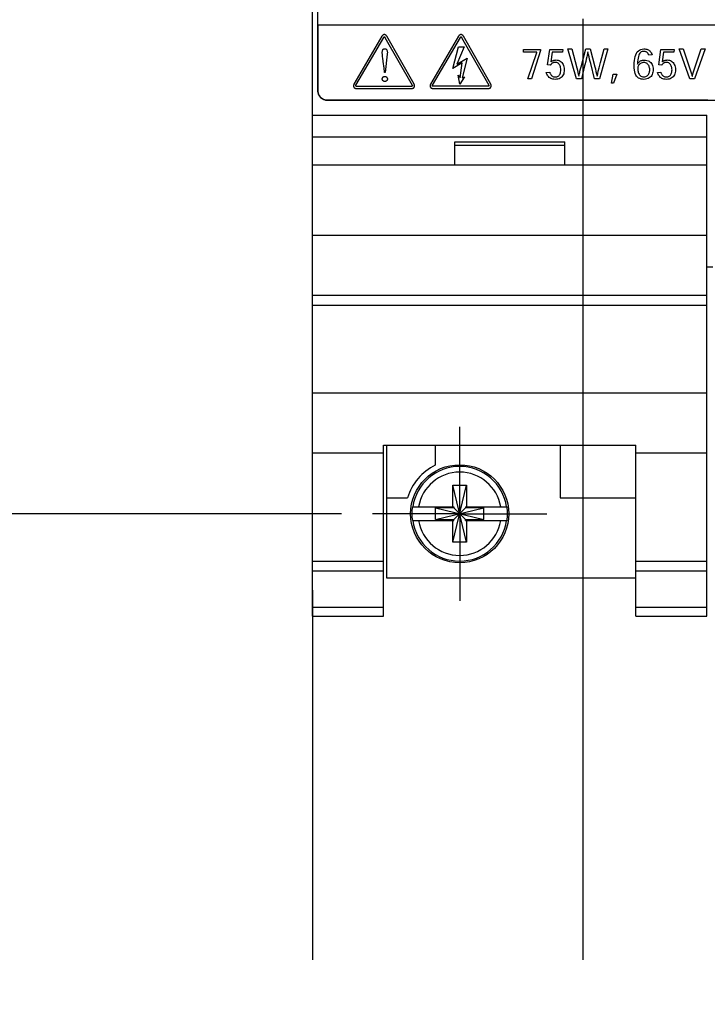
# Model space of a CAD drawing. Header units: inches. Extents: x 0.2 to 16.8, y 0.1 to 10.8.
# Tile 3 of 35: x 2.6 to 4, y 2.2 to 4.2. Entities that reach past the tile are written whole.
import ezdxf

# ---------------------------------------------------------------- set-up
doc = ezdxf.new("R2010")
doc.units = ezdxf.units.IN
doc.header["$LTSCALE"] = 0.935
doc.header["$MEASUREMENT"] = 0
doc.linetypes.add('CENTER', pattern=[0.6, 0.375, -0.075, 0.075, -0.075])
doc.layers.get('0').update_dxf_attribs({"linetype": 'CONTINUOUS'})
doc.layers.add('DEFAULT_1', color=7, linetype='CENTER')
doc.layers.add('DIMENSIONS', color=7, linetype='CONTINUOUS')
doc.styles.get("Standard").update_dxf_attribs({"font": 'txt', "width": 0.8})
doc.dimstyles.new('DIMSTYLE_2', dxfattribs={"dimtxt": 0.125, "dimasz": 0.18, "dimexe": 0.18, "dimexo": 0.0625, "dimgap": 0.09, "dimtad": 0, "dimtih": 1, "dimtoh": 1, "dimdec": 3, "dimzin": 4, "dimdsep": 46, "dimtxsty": 'STANDARD', "dimblk": '_FILLED', "dimblk1": '_FILLED', "dimblk2": '_FILLED', "dimcen": 0.09, "dimadec": 0, "dimazin": 0, "dimtp": 0.001, "dimtm": 0.001, "dimtfac": 1, "dimtdec": 3, "dimtofl": 0, "dimtmove": 0, "dimatfit": 3, "dimldrblk": '_FILLED', "dimfxl": 1, "dimtolj": 1, "dimtzin": 4, "dimarcsym": 0})

# ---------------------------------------------------------------- blocks, each defined once
blk = doc.blocks.new('*D10')
at = {"layer": 'DIMENSIONS', "color": 2, "linetype": 'CONTINUOUS'}
blk.add_line((3.2305, 3.1991), (2.4855, 3.1991), dxfattribs=at)
at = {"layer": 'DIMENSIONS', "color": 2, "linetype": 'CONTINUOUS', "width": 0.8}
for s, p in [('[', (1.723, 3.1366)), (']', (2.323, 3.1366)), ('2X ', (0.798, 3.1366)), ('4.815', (1.098, 3.1366)), ('122.3', (1.823, 3.1366))]:
    blk.add_text(s, height=0.125, dxfattribs=at).set_placement(p)
blk = doc.blocks.new('_FILLED')
at = {"color": 0, "linetype": 'BYBLOCK'}
blk.add_solid([(0, 0), (-1, 0.174), (-1, -0.174)], dxfattribs=at)
blk = doc.blocks.new('*D15')
at = {"layer": 'DIMENSIONS', "color": 2, "linetype": 'CONTINUOUS'}
blk.add_line((3.173, 3.0465), (3.173, 2.3066), dxfattribs=at)
at = {"layer": 'DIMENSIONS', "color": 2, "linetype": 'CONTINUOUS', "width": 0.8}
for s, p in [(']', (3.2355, 2.1441)), ('7.47', (3.2355, 1.7441)), ('[', (3.2355, 1.6441)), ('.294', (3.2355, 1.1191)), ('-', (3.2355, 1.0191))]:
    blk.add_text(s, height=0.125, rotation=90, dxfattribs=at).set_placement(p)
blk = doc.blocks.new('*D16')
at = {"layer": 'DIMENSIONS', "color": 2, "linetype": 'CONTINUOUS'}
blk.add_line((4.761, 3.0086), (4.761, 2.3066), dxfattribs=at)
at = {"layer": 'DIMENSIONS', "color": 2, "linetype": 'CONTINUOUS', "width": 0.8}
for s, p in [(']', (4.8235, 2.1441)), ('32.87', (4.8235, 1.6441)), ('[', (4.8235, 1.5441)), ('1.294', (4.8235, 0.9191))]:
    blk.add_text(s, height=0.125, rotation=90, dxfattribs=at).set_placement(p)
blk = doc.blocks.new('*D18')
at = {"layer": 'DIMENSIONS', "color": 2, "linetype": 'CONTINUOUS'}
blk.add_line((3.713, 4.1891), (3.713, 2.3066), dxfattribs=at)
at = {"layer": 'DIMENSIONS', "color": 2, "linetype": 'CONTINUOUS', "width": 0.8}
for s, p in [(']', (3.7755, 2.1441)), ('6.25', (3.7755, 1.7441)), ('[', (3.7755, 1.6441)), ('.246', (3.7755, 1.1191)), ('2X ', (3.7755, 0.8191))]:
    blk.add_text(s, height=0.125, rotation=90, dxfattribs=at).set_placement(p)
blk = doc.blocks.new('*D19')
at = {"layer": 'DIMENSIONS', "color": 2, "linetype": 'CONTINUOUS'}
blk.add_line((4.351, 4.1891), (4.351, 2.3066), dxfattribs=at)
at = {"layer": 'DIMENSIONS', "color": 2, "linetype": 'CONTINUOUS', "width": 0.8}
for s, p in [(']', (4.4135, 2.1441)), ('22.45', (4.4135, 1.6441)), ('[', (4.4135, 1.5441)), ('.884', (4.4135, 1.0191)), ('2X ', (4.4135, 0.7191))]:
    blk.add_text(s, height=0.125, rotation=90, dxfattribs=at).set_placement(p)

msp = doc.modelspace()

# ---------------------------------------------------------------- linework, layer by layer
at = {"color": 7, "linetype": 'CONTINUOUS'}
for p, q in [((3.173, 2.9941), (3.173, 8.1361)), ((3.183, 8.1061), (3.183, 4.0461)), ((3.1831, 4.0462), (3.1831, 8.1062)), ((4.2544, 4.1761), (3.1831, 4.1761)), ((3.1831, 4.1761), (3.1831, 4.0461)), ((3.3124, 4.1555), (3.312, 4.1551)), ((3.3128, 4.1559), (3.3124, 4.1555)), ((3.3132, 4.1563), (3.3128, 4.1559)), ((3.3136, 4.1566), (3.3132, 4.1563)), ((3.3141, 4.1568), (3.3136, 4.1566)), ((3.3145, 4.1571), (3.3141, 4.1568)), ((3.315, 4.1572), (3.3145, 4.1571)), ((3.3155, 4.1574), (3.315, 4.1572)), ((3.316, 4.1574), (3.3155, 4.1574)), ((3.3165, 4.1575), (3.316, 4.1574)), ((3.317, 4.1574), (3.3165, 4.1575)), ((3.3175, 4.1574), (3.317, 4.1574)), ((3.318, 4.1572), (3.3175, 4.1574)), ((3.3184, 4.157), (3.318, 4.1572)), ((3.3189, 4.1568), (3.3184, 4.157)), ((3.3193, 4.1565), (3.3189, 4.1568)), ((3.3197, 4.1562), (3.3193, 4.1565)), ((3.3202, 4.1559), (3.3197, 4.1562)), ((3.3205, 4.1555), (3.3202, 4.1559)), ((3.3209, 4.155), (3.3205, 4.1555)), ((3.4656, 4.1556), (3.4652, 4.1551)), ((3.466, 4.156), (3.4656, 4.1556)), ((3.4664, 4.1563), (3.466, 4.156)), ((3.4668, 4.1566), (3.4664, 4.1563)), ((3.4673, 4.1569), (3.4668, 4.1566)), ((3.4677, 4.1571), (3.4673, 4.1569)), ((3.4682, 4.1573), (3.4677, 4.1571)), ((3.4687, 4.1574), (3.4682, 4.1573)), ((3.4692, 4.1575), (3.4687, 4.1574)), ((3.4697, 4.1575), (3.4692, 4.1575)), ((3.4702, 4.1575), (3.4697, 4.1575)), ((3.4707, 4.1574), (3.4702, 4.1575)), ((3.4712, 4.1573), (3.4707, 4.1574)), ((3.4716, 4.1571), (3.4712, 4.1573)), ((3.4721, 4.1569), (3.4716, 4.1571)), ((3.4725, 4.1566), (3.4721, 4.1569)), ((3.4729, 4.1563), (3.4725, 4.1566)), ((3.4734, 4.1559), (3.4729, 4.1563)), ((3.4737, 4.1555), (3.4734, 4.1559)), ((3.4741, 4.1551), (3.4737, 4.1555)), ((3.3114, 4.1541), (3.2557, 4.0584)), ((3.2595, 4.0562), (3.3152, 4.1519)), ((3.3117, 4.1546), (3.3114, 4.1541)), ((3.312, 4.1551), (3.3117, 4.1546)), ((3.3152, 4.1519), (3.3153, 4.1521)), ((3.3153, 4.1521), (3.3154, 4.1522)), ((3.3154, 4.1522), (3.3155, 4.1524)), ((3.3155, 4.1524), (3.3156, 4.1525)), ((3.3156, 4.1525), (3.3158, 4.1527)), ((3.3158, 4.1527), (3.3159, 4.1528)), ((3.3159, 4.1528), (3.316, 4.1528)), ((3.316, 4.1528), (3.3161, 4.1529)), ((3.3161, 4.1529), (3.3162, 4.153)), ((3.3162, 4.153), (3.3163, 4.153)), ((3.3163, 4.153), (3.3164, 4.153)), ((3.3164, 4.153), (3.3166, 4.153)), ((3.3166, 4.153), (3.3167, 4.153)), ((3.3167, 4.153), (3.3167, 4.153)), ((3.3167, 4.153), (3.3168, 4.1529)), ((3.3168, 4.1529), (3.3169, 4.1528)), ((3.3169, 4.1528), (3.317, 4.1528)), ((3.317, 4.1528), (3.3172, 4.1527)), ((3.3172, 4.1527), (3.3173, 4.1525)), ((3.3173, 4.1525), (3.3174, 4.1524)), ((3.3174, 4.1524), (3.3175, 4.1522)), ((3.3175, 4.1522), (3.3176, 4.1521)), ((3.3176, 4.1521), (3.3177, 4.1519)), ((3.3177, 4.1519), (3.372, 4.0563)), ((3.3212, 4.1546), (3.3209, 4.155)), ((3.3216, 4.1541), (3.3212, 4.1546)), ((3.3759, 4.0584), (3.3216, 4.1541)), ((3.4646, 4.1541), (3.4089, 4.0585)), ((3.4127, 4.0562), (3.4684, 4.1519)), ((3.4649, 4.1546), (3.4646, 4.1541)), ((3.4652, 4.1551), (3.4649, 4.1546)), ((3.4684, 4.1519), (3.4685, 4.1521)), ((3.4685, 4.1521), (3.4686, 4.1523)), ((3.4686, 4.1523), (3.4687, 4.1525)), ((3.4687, 4.1525), (3.4688, 4.1526)), ((3.4688, 4.1526), (3.469, 4.1527)), ((3.469, 4.1527), (3.4691, 4.1528)), ((3.4691, 4.1528), (3.4692, 4.1529)), ((3.4692, 4.1529), (3.4693, 4.153)), ((3.4693, 4.153), (3.4694, 4.153)), ((3.4694, 4.153), (3.4695, 4.1531)), ((3.4695, 4.1531), (3.4696, 4.1531)), ((3.4696, 4.1531), (3.4697, 4.1531)), ((3.4697, 4.1531), (3.4698, 4.1531)), ((3.4698, 4.1531), (3.4699, 4.1531)), ((3.4699, 4.1531), (3.4699, 4.153)), ((3.4699, 4.153), (3.47, 4.153)), ((3.47, 4.153), (3.4701, 4.1529)), ((3.4701, 4.1529), (3.4702, 4.1528)), ((3.4702, 4.1528), (3.4704, 4.1527)), ((3.4704, 4.1527), (3.4705, 4.1526)), ((3.4705, 4.1526), (3.4706, 4.1525)), ((3.4706, 4.1525), (3.4707, 4.1523)), ((3.4707, 4.1523), (3.4708, 4.1521)), ((3.4708, 4.1521), (3.4709, 4.1519)), ((3.4709, 4.1519), (3.5252, 4.0563)), ((3.4744, 4.1546), (3.4741, 4.1551)), ((3.4748, 4.1541), (3.4744, 4.1546)), ((3.5291, 4.0585), (3.4748, 4.1541)), ((3.3122, 4.1222), (3.3123, 4.1232)), ((3.3122, 4.1213), (3.3122, 4.1222)), ((3.3123, 4.1199), (3.3122, 4.1213)), ((3.3123, 4.1232), (3.3124, 4.1241)), ((3.3124, 4.1181), (3.3123, 4.1199)), ((3.3124, 4.1241), (3.3126, 4.125)), ((3.3127, 4.1158), (3.3124, 4.1181)), ((3.3126, 4.125), (3.3129, 4.1259)), ((3.3129, 4.1259), (3.3132, 4.1267)), ((3.3132, 4.1267), (3.3137, 4.1274)), ((3.3137, 4.1274), (3.3142, 4.1281)), ((3.3142, 4.1281), (3.3148, 4.1286)), ((3.3148, 4.1286), (3.3155, 4.129)), ((3.3155, 4.129), (3.3163, 4.1293)), ((3.3163, 4.1293), (3.3172, 4.1293)), ((3.3172, 4.1293), (3.3183, 4.1292)), ((3.3222, 4.1181), (3.3179, 4.0815)), ((3.3183, 4.1292), (3.3192, 4.1289)), ((3.3192, 4.1289), (3.3201, 4.1285)), ((3.3201, 4.1285), (3.3207, 4.1278)), ((3.3207, 4.1278), (3.3213, 4.127)), ((3.3213, 4.127), (3.3217, 4.1261)), ((3.3217, 4.1261), (3.3221, 4.125)), ((3.3221, 4.125), (3.3223, 4.1238)), ((3.3223, 4.1197), (3.3222, 4.1181)), ((3.3223, 4.1238), (3.3224, 4.1226)), ((3.3224, 4.1212), (3.3223, 4.1197)), ((3.3224, 4.1226), (3.3224, 4.1212)), ((3.453, 4.0896), (3.4645, 4.1327)), ((3.476, 4.1327), (3.4613, 4.0984)), ((3.4645, 4.1327), (3.476, 4.1327)), ((3.5947, 4.1277), (3.6288, 4.1277)), ((3.5947, 4.1222), (3.5947, 4.1277)), ((3.6211, 4.1222), (3.5947, 4.1222)), ((3.603, 4.069), (3.6211, 4.1219)), ((3.6288, 4.1258), (3.6108, 4.069)), ((3.6211, 4.1219), (3.6211, 4.1222)), ((3.6288, 4.1277), (3.6288, 4.1258)), ((3.6426, 4.0972), (3.6471, 4.1277)), ((3.6471, 4.1277), (3.6733, 4.1277)), ((3.652, 4.1225), (3.6491, 4.103)), ((3.6726, 4.1225), (3.652, 4.1225)), ((3.6733, 4.1277), (3.6726, 4.1225)), ((3.6834, 4.1291), (3.6912, 4.1291)), ((3.7007, 4.069), (3.6834, 4.1291)), ((3.6912, 4.1291), (3.7011, 4.091)), ((3.7098, 4.0933), (3.7189, 4.1291)), ((3.7189, 4.1291), (3.728, 4.1291)), ((3.7228, 4.1203), (3.7217, 4.1154)), ((3.7233, 4.1228), (3.7228, 4.1203)), ((3.7235, 4.1228), (3.7233, 4.1228)), ((3.7241, 4.1203), (3.7235, 4.1228)), ((3.7246, 4.1179), (3.7241, 4.1203)), ((3.7257, 4.1131), (3.7246, 4.1179)), ((3.728, 4.1291), (3.7371, 4.0932)), ((3.7634, 4.1291), (3.7462, 4.069)), ((3.7487, 4.102), (3.7556, 4.1291)), ((3.7556, 4.1291), (3.7634, 4.1291)), ((3.8178, 4.1137), (3.819, 4.1172)), ((3.819, 4.1172), (3.8204, 4.1203)), ((3.8204, 4.1203), (3.8221, 4.1228)), ((3.8221, 4.1228), (3.8242, 4.125)), ((3.8242, 4.125), (3.8265, 4.1266)), ((3.8251, 4.1162), (3.8243, 4.1136)), ((3.8261, 4.1184), (3.8251, 4.1162)), ((3.8272, 4.1202), (3.8261, 4.1184)), ((3.8265, 4.1266), (3.8291, 4.1278)), ((3.8286, 4.1216), (3.8272, 4.1202)), ((3.8301, 4.1227), (3.8286, 4.1216)), ((3.8291, 4.1278), (3.8321, 4.1286)), ((3.8317, 4.1234), (3.8301, 4.1227)), ((3.8335, 4.1238), (3.8317, 4.1234)), ((3.8321, 4.1286), (3.8354, 4.1288)), ((3.8355, 4.1239), (3.8335, 4.1238)), ((3.8354, 4.1288), (3.8374, 4.1287)), ((3.8368, 4.1239), (3.8355, 4.1239)), ((3.8379, 4.1237), (3.8368, 4.1239)), ((3.8374, 4.1287), (3.8392, 4.1285)), ((3.839, 4.1233), (3.8379, 4.1237)), ((3.84, 4.1229), (3.839, 4.1233)), ((3.8392, 4.1285), (3.841, 4.1281)), ((3.8409, 4.1224), (3.84, 4.1229)), ((3.8417, 4.1217), (3.8409, 4.1224)), ((3.841, 4.1281), (3.8427, 4.1275)), ((3.8424, 4.121), (3.8417, 4.1217)), ((3.843, 4.1202), (3.8424, 4.121)), ((3.8427, 4.1275), (3.8442, 4.1268)), ((3.8436, 4.1194), (3.843, 4.1202)), ((3.8441, 4.1184), (3.8436, 4.1194)), ((3.8445, 4.1175), (3.8441, 4.1184)), ((3.8442, 4.1268), (3.8457, 4.1259)), ((3.8449, 4.1165), (3.8445, 4.1175)), ((3.8516, 4.1172), (3.8449, 4.1165)), ((3.8457, 4.1259), (3.847, 4.1248)), ((3.847, 4.1248), (3.8481, 4.1236)), ((3.8481, 4.1236), (3.8492, 4.1223)), ((3.8492, 4.1223), (3.8501, 4.1207)), ((3.8501, 4.1207), (3.8509, 4.1191)), ((3.8509, 4.1191), (3.8516, 4.1172)), ((3.8649, 4.0972), (3.8694, 4.1277)), ((3.8694, 4.1277), (3.8956, 4.1277)), ((3.8743, 4.1225), (3.8715, 4.103)), ((3.8949, 4.1225), (3.8743, 4.1225)), ((3.8956, 4.1277), (3.8949, 4.1225)), ((3.906, 4.1291), (3.9141, 4.1291)), ((3.9272, 4.069), (3.906, 4.1291)), ((3.9141, 4.1291), (3.9238, 4.0991)), ((3.9578, 4.1291), (3.9366, 4.069)), ((3.94, 4.0992), (3.9497, 4.1291)), ((3.9497, 4.1291), (3.9578, 4.1291)), ((3.313, 4.1132), (3.3127, 4.1158)), ((3.3134, 4.1104), (3.313, 4.1132)), ((3.315, 4.0986), (3.3134, 4.1104)), ((3.3153, 4.096), (3.315, 4.0986)), ((3.4717, 4.1008), (3.453, 4.0896)), ((3.4613, 4.0984), (3.4821, 4.1105)), ((3.4677, 4.0712), (3.4717, 4.1008)), ((3.4821, 4.1105), (3.4717, 4.0709)), ((3.6485, 4.0963), (3.6426, 4.0972)), ((3.649, 4.0971), (3.6485, 4.0963)), ((3.6495, 4.0978), (3.649, 4.0971)), ((3.6491, 4.103), (3.6494, 4.103)), ((3.6494, 4.103), (3.6499, 4.1034)), ((3.6501, 4.0985), (3.6495, 4.0978)), ((3.6499, 4.1034), (3.6506, 4.1039)), ((3.6508, 4.0992), (3.6501, 4.0985)), ((3.6506, 4.1039), (3.6512, 4.1044)), ((3.6515, 4.0998), (3.6508, 4.0992)), ((3.6512, 4.1044), (3.652, 4.1048)), ((3.6522, 4.1003), (3.6515, 4.0998)), ((3.652, 4.1048), (3.6527, 4.1052)), ((3.653, 4.1007), (3.6522, 4.1003)), ((3.6527, 4.1052), (3.6536, 4.1055)), ((3.6539, 4.1011), (3.653, 4.1007)), ((3.6536, 4.1055), (3.6544, 4.1059)), ((3.6548, 4.1014), (3.6539, 4.1011)), ((3.6544, 4.1059), (3.6554, 4.1061)), ((3.6558, 4.1017), (3.6548, 4.1014)), ((3.6554, 4.1061), (3.6564, 4.1064)), ((3.6568, 4.1018), (3.6558, 4.1017)), ((3.6564, 4.1064), (3.6574, 4.1065)), ((3.6579, 4.1018), (3.6568, 4.1018)), ((3.6574, 4.1065), (3.6585, 4.1066)), ((3.6595, 4.1017), (3.6579, 4.1018)), ((3.6585, 4.1066), (3.6596, 4.1067)), ((3.6611, 4.1014), (3.6595, 4.1017)), ((3.6596, 4.1067), (3.6618, 4.1065)), ((3.6625, 4.1008), (3.6611, 4.1014)), ((3.6618, 4.1065), (3.664, 4.1061)), ((3.6638, 4.1001), (3.6625, 4.1008)), ((3.665, 4.0991), (3.6638, 4.1001)), ((3.664, 4.1061), (3.666, 4.1054)), ((3.666, 4.0979), (3.665, 4.0991)), ((3.666, 4.1054), (3.6679, 4.1044)), ((3.667, 4.0965), (3.666, 4.0979)), ((3.6677, 4.095), (3.667, 4.0965)), ((3.6679, 4.1044), (3.6696, 4.1032)), ((3.6696, 4.1032), (3.6712, 4.1017)), ((3.6712, 4.1017), (3.6726, 4.0999)), ((3.6726, 4.0999), (3.6738, 4.0979)), ((3.6738, 4.0979), (3.6747, 4.0957)), ((3.7174, 4.0972), (3.7168, 4.095)), ((3.719, 4.1038), (3.7174, 4.0972)), ((3.7201, 4.1084), (3.719, 4.1038)), ((3.7211, 4.113), (3.7201, 4.1084)), ((3.7217, 4.1154), (3.7211, 4.113)), ((3.7268, 4.1085), (3.7257, 4.1131)), ((3.7278, 4.104), (3.7268, 4.1085)), ((3.7289, 4.0996), (3.7278, 4.104)), ((3.7366, 4.069), (3.7289, 4.0996)), ((3.7458, 4.091), (3.7487, 4.102)), ((3.8158, 4.0954), (3.8159, 4.1007)), ((3.8159, 4.1007), (3.8163, 4.1054)), ((3.8163, 4.1054), (3.8169, 4.1098)), ((3.8169, 4.1098), (3.8178, 4.1137)), ((3.8228, 4.1031), (3.8226, 4.0986)), ((3.8226, 4.0986), (3.8228, 4.0986)), ((3.8231, 4.1071), (3.8228, 4.1031)), ((3.8228, 4.0986), (3.8233, 4.0997)), ((3.8236, 4.1106), (3.8231, 4.1071)), ((3.8233, 4.0997), (3.8239, 4.1007)), ((3.8243, 4.1136), (3.8236, 4.1106)), ((3.8239, 4.1007), (3.8246, 4.1016)), ((3.8253, 4.0968), (3.8245, 4.0955)), ((3.8246, 4.1016), (3.8255, 4.1026)), ((3.8263, 4.0979), (3.8253, 4.0968)), ((3.8255, 4.1026), (3.8264, 4.1034)), ((3.8274, 4.099), (3.8263, 4.0979)), ((3.8264, 4.1034), (3.8274, 4.1042)), ((3.8274, 4.1042), (3.8286, 4.1048)), ((3.8287, 4.0999), (3.8274, 4.099)), ((3.8286, 4.1048), (3.8298, 4.1054)), ((3.8301, 4.1006), (3.8287, 4.0999)), ((3.8298, 4.1054), (3.8312, 4.1058)), ((3.8316, 4.1011), (3.8301, 4.1006)), ((3.8312, 4.1058), (3.8327, 4.1062)), ((3.8332, 4.1015), (3.8316, 4.1011)), ((3.8327, 4.1062), (3.8343, 4.1064)), ((3.835, 4.1016), (3.8332, 4.1015)), ((3.8343, 4.1064), (3.836, 4.1065)), ((3.8369, 4.1015), (3.835, 4.1016)), ((3.836, 4.1065), (3.8387, 4.1063)), ((3.8386, 4.1011), (3.8369, 4.1015)), ((3.8402, 4.1004), (3.8386, 4.1011)), ((3.8387, 4.1063), (3.8412, 4.1059)), ((3.8416, 4.0995), (3.8402, 4.1004)), ((3.8412, 4.1059), (3.8435, 4.1052)), ((3.8428, 4.0985), (3.8416, 4.0995)), ((3.8439, 4.0972), (3.8428, 4.0985)), ((3.8435, 4.1052), (3.8456, 4.1042)), ((3.8448, 4.0958), (3.8439, 4.0972)), ((3.8456, 4.1042), (3.8474, 4.103)), ((3.8474, 4.103), (3.8491, 4.1015)), ((3.8491, 4.1015), (3.8505, 4.0998)), ((3.8505, 4.0998), (3.8516, 4.0978)), ((3.8516, 4.0978), (3.8525, 4.0956)), ((3.8708, 4.0963), (3.8649, 4.0972)), ((3.8713, 4.0971), (3.8708, 4.0963)), ((3.8719, 4.0978), (3.8713, 4.0971)), ((3.8715, 4.103), (3.8717, 4.103)), ((3.8717, 4.103), (3.8723, 4.1034)), ((3.8725, 4.0985), (3.8719, 4.0978)), ((3.8723, 4.1034), (3.8729, 4.1039)), ((3.8731, 4.0992), (3.8725, 4.0985)), ((3.8729, 4.1039), (3.8736, 4.1044)), ((3.8738, 4.0998), (3.8731, 4.0992)), ((3.8736, 4.1044), (3.8743, 4.1048)), ((3.8745, 4.1003), (3.8738, 4.0998)), ((3.8743, 4.1048), (3.8751, 4.1052)), ((3.8753, 4.1007), (3.8745, 4.1003)), ((3.8751, 4.1052), (3.8759, 4.1055)), ((3.8762, 4.1011), (3.8753, 4.1007)), ((3.8759, 4.1055), (3.8768, 4.1059)), ((3.8771, 4.1014), (3.8762, 4.1011)), ((3.8768, 4.1059), (3.8777, 4.1061)), ((3.8781, 4.1017), (3.8771, 4.1014)), ((3.8777, 4.1061), (3.8787, 4.1064)), ((3.8792, 4.1018), (3.8781, 4.1017)), ((3.8787, 4.1064), (3.8797, 4.1065)), ((3.8803, 4.1018), (3.8792, 4.1018)), ((3.8797, 4.1065), (3.8808, 4.1066)), ((3.8819, 4.1017), (3.8803, 4.1018)), ((3.8808, 4.1066), (3.882, 4.1067)), ((3.8834, 4.1014), (3.8819, 4.1017)), ((3.882, 4.1067), (3.8842, 4.1065)), ((3.8848, 4.1008), (3.8834, 4.1014)), ((3.8842, 4.1065), (3.8863, 4.1061)), ((3.8861, 4.1001), (3.8848, 4.1008)), ((3.8873, 4.0991), (3.8861, 4.1001)), ((3.8863, 4.1061), (3.8883, 4.1054)), ((3.8884, 4.0979), (3.8873, 4.0991)), ((3.8883, 4.1054), (3.8902, 4.1044)), ((3.8893, 4.0965), (3.8884, 4.0979)), ((3.8901, 4.095), (3.8893, 4.0965)), ((3.8902, 4.1044), (3.892, 4.1032)), ((3.892, 4.1032), (3.8935, 4.1017)), ((3.8935, 4.1017), (3.8949, 4.0999)), ((3.8949, 4.0999), (3.8961, 4.0979)), ((3.8961, 4.0979), (3.8971, 4.0957)), ((3.9238, 4.0991), (3.9265, 4.0911)), ((3.938, 4.0932), (3.94, 4.0992)), ((3.3156, 4.0937), (3.3153, 4.096)), ((3.3158, 4.0918), (3.3156, 4.0937)), ((3.3166, 4.0815), (3.3158, 4.0918)), ((3.3179, 4.0815), (3.3166, 4.0815)), ((3.6402, 4.0818), (3.647, 4.0825)), ((3.6407, 4.0799), (3.6402, 4.0818)), ((3.6414, 4.0781), (3.6407, 4.0799)), ((3.6423, 4.0764), (3.6414, 4.0781)), ((3.647, 4.0825), (3.6473, 4.0812)), ((3.6473, 4.0812), (3.6478, 4.0799)), ((3.6478, 4.0799), (3.6483, 4.0787)), ((3.6483, 4.0787), (3.6489, 4.0776)), ((3.6489, 4.0776), (3.6496, 4.0766)), ((3.666, 4.0762), (3.6669, 4.0775)), ((3.6669, 4.0775), (3.6677, 4.079)), ((3.6684, 4.0933), (3.6677, 4.095)), ((3.6677, 4.079), (3.6683, 4.0807)), ((3.6683, 4.0807), (3.6688, 4.0826)), ((3.6688, 4.0914), (3.6684, 4.0933)), ((3.6691, 4.0893), (3.6688, 4.0914)), ((3.6688, 4.0826), (3.6691, 4.0848)), ((3.6692, 4.0871), (3.6691, 4.0893)), ((3.6691, 4.0848), (3.6692, 4.0871)), ((3.6739, 4.0769), (3.6728, 4.0749)), ((3.6749, 4.0792), (3.6739, 4.0769)), ((3.6747, 4.0957), (3.6755, 4.0932)), ((3.6755, 4.0817), (3.6749, 4.0792)), ((3.6755, 4.0932), (3.6759, 4.0904)), ((3.6759, 4.0845), (3.6755, 4.0817)), ((3.6759, 4.0904), (3.676, 4.0875)), ((3.676, 4.0875), (3.6759, 4.0845)), ((3.7011, 4.091), (3.7023, 4.0864)), ((3.7023, 4.0864), (3.7034, 4.0817)), ((3.7034, 4.0817), (3.7046, 4.0769)), ((3.7046, 4.0769), (3.7051, 4.0744)), ((3.7053, 4.0744), (3.7059, 4.0769)), ((3.7059, 4.0769), (3.7064, 4.0794)), ((3.7064, 4.0794), (3.707, 4.0818)), ((3.707, 4.0818), (3.7075, 4.0842)), ((3.7075, 4.0842), (3.7087, 4.0888)), ((3.7087, 4.0888), (3.7098, 4.0933)), ((3.7168, 4.095), (3.7103, 4.069)), ((3.7371, 4.0932), (3.7382, 4.0887)), ((3.7382, 4.0887), (3.7394, 4.084)), ((3.7394, 4.084), (3.7405, 4.0793)), ((3.7405, 4.0793), (3.7411, 4.0769)), ((3.7411, 4.0769), (3.7416, 4.0744)), ((3.7418, 4.0744), (3.743, 4.0793)), ((3.743, 4.0793), (3.7441, 4.0841)), ((3.7441, 4.0841), (3.7458, 4.091)), ((3.7705, 4.0602), (3.7735, 4.0784)), ((3.7735, 4.0784), (3.7809, 4.0784)), ((3.7809, 4.0784), (3.7746, 4.0602)), ((3.816, 4.0907), (3.8158, 4.0954)), ((3.8164, 4.0864), (3.816, 4.0907)), ((3.8171, 4.0827), (3.8164, 4.0864)), ((3.8181, 4.0794), (3.8171, 4.0827)), ((3.8193, 4.0766), (3.8181, 4.0794)), ((3.8208, 4.0742), (3.8193, 4.0766)), ((3.823, 4.0915), (3.8229, 4.0901)), ((3.8229, 4.0901), (3.8229, 4.09)), ((3.8229, 4.09), (3.823, 4.088)), ((3.8233, 4.0929), (3.823, 4.0915)), ((3.823, 4.088), (3.8232, 4.0859)), ((3.8232, 4.0859), (3.8235, 4.0839)), ((3.8238, 4.0942), (3.8233, 4.0929)), ((3.8235, 4.0839), (3.824, 4.082)), ((3.8245, 4.0955), (3.8238, 4.0942)), ((3.824, 4.082), (3.8247, 4.0801)), ((3.8247, 4.0801), (3.8255, 4.0784)), ((3.8255, 4.0784), (3.8266, 4.0768)), ((3.8266, 4.0768), (3.8278, 4.0755)), ((3.8432, 4.0763), (3.8442, 4.0777)), ((3.8442, 4.0777), (3.8451, 4.0791)), ((3.8456, 4.0942), (3.8448, 4.0958)), ((3.8451, 4.0791), (3.8457, 4.0807)), ((3.8461, 4.0926), (3.8456, 4.0942)), ((3.8457, 4.0807), (3.8463, 4.0823)), ((3.8465, 4.0908), (3.8461, 4.0926)), ((3.8463, 4.0823), (3.8466, 4.084)), ((3.8468, 4.089), (3.8465, 4.0908)), ((3.8466, 4.084), (3.8468, 4.0856)), ((3.8469, 4.0872), (3.8468, 4.089)), ((3.8468, 4.0856), (3.8469, 4.0872)), ((3.8519, 4.0779), (3.8509, 4.0758)), ((3.8527, 4.0801), (3.8519, 4.0779)), ((3.8525, 4.0956), (3.8532, 4.0931)), ((3.8533, 4.0825), (3.8527, 4.0801)), ((3.8532, 4.0931), (3.8536, 4.0905)), ((3.8536, 4.085), (3.8533, 4.0825)), ((3.8536, 4.0905), (3.8537, 4.0876)), ((3.8537, 4.0876), (3.8536, 4.085)), ((3.8625, 4.0818), (3.8693, 4.0825)), ((3.8631, 4.0799), (3.8625, 4.0818)), ((3.8638, 4.0781), (3.8631, 4.0799)), ((3.8646, 4.0764), (3.8638, 4.0781)), ((3.8693, 4.0825), (3.8697, 4.0812)), ((3.8697, 4.0812), (3.8701, 4.0799)), ((3.8701, 4.0799), (3.8706, 4.0787)), ((3.8706, 4.0787), (3.8712, 4.0776)), ((3.8712, 4.0776), (3.8719, 4.0766)), ((3.8883, 4.0762), (3.8893, 4.0775)), ((3.8893, 4.0775), (3.89, 4.079)), ((3.89, 4.079), (3.8907, 4.0807)), ((3.8907, 4.0933), (3.8901, 4.095)), ((3.8911, 4.0914), (3.8907, 4.0933)), ((3.8907, 4.0807), (3.8911, 4.0826)), ((3.8914, 4.0893), (3.8911, 4.0914)), ((3.8911, 4.0826), (3.8914, 4.0848)), ((3.8915, 4.0871), (3.8914, 4.0893)), ((3.8914, 4.0848), (3.8915, 4.0871)), ((3.8963, 4.0769), (3.8951, 4.0749)), ((3.8972, 4.0792), (3.8963, 4.0769)), ((3.8971, 4.0957), (3.8978, 4.0932)), ((3.8978, 4.0817), (3.8972, 4.0792)), ((3.8978, 4.0932), (3.8982, 4.0904)), ((3.8982, 4.0845), (3.8978, 4.0817)), ((3.8982, 4.0904), (3.8984, 4.0875)), ((3.8984, 4.0875), (3.8982, 4.0845)), ((3.9265, 4.0911), (3.9278, 4.0871)), ((3.9278, 4.0871), (3.9284, 4.0851)), ((3.9284, 4.0851), (3.9297, 4.0809)), ((3.9297, 4.0809), (3.9304, 4.0788)), ((3.9304, 4.0788), (3.9311, 4.0766)), ((3.9311, 4.0766), (3.9317, 4.0744)), ((3.9321, 4.0744), (3.9334, 4.0788)), ((3.9334, 4.0788), (3.9347, 4.0831)), ((3.9347, 4.0831), (3.9354, 4.0851)), ((3.9354, 4.0851), (3.9367, 4.0892)), ((3.9367, 4.0892), (3.938, 4.0932)), ((3.2552, 4.0573), (3.255, 4.0568)), ((3.2554, 4.0579), (3.2552, 4.0573)), ((3.2557, 4.0584), (3.2554, 4.0579)), ((3.3122, 4.0687), (3.3123, 4.0694)), ((3.3123, 4.0678), (3.3122, 4.0687)), ((3.3123, 4.0694), (3.3124, 4.0701)), ((3.3125, 4.067), (3.3123, 4.0678)), ((3.3124, 4.0701), (3.3126, 4.0707)), ((3.3127, 4.0664), (3.3125, 4.067)), ((3.3126, 4.0707), (3.3129, 4.0713)), ((3.3131, 4.0658), (3.3127, 4.0664)), ((3.3129, 4.0713), (3.3133, 4.0719)), ((3.3135, 4.0653), (3.3131, 4.0658)), ((3.3133, 4.0719), (3.3137, 4.0723)), ((3.314, 4.0648), (3.3135, 4.0653)), ((3.3137, 4.0723), (3.3142, 4.0728)), ((3.3145, 4.0645), (3.314, 4.0648)), ((3.3142, 4.0728), (3.3147, 4.0731)), ((3.3151, 4.0642), (3.3145, 4.0645)), ((3.3147, 4.0731), (3.3153, 4.0734)), ((3.3157, 4.064), (3.3151, 4.0642)), ((3.3153, 4.0734), (3.316, 4.0736)), ((3.3162, 4.0639), (3.3157, 4.064)), ((3.316, 4.0736), (3.3166, 4.0738)), ((3.3168, 4.0638), (3.3162, 4.0639)), ((3.3166, 4.0738), (3.3173, 4.0738)), ((3.3173, 4.0637), (3.3168, 4.0638)), ((3.3173, 4.0738), (3.318, 4.0738)), ((3.3179, 4.0638), (3.3173, 4.0637)), ((3.3185, 4.0639), (3.3179, 4.0638)), ((3.318, 4.0738), (3.3187, 4.0736)), ((3.3191, 4.064), (3.3185, 4.0639)), ((3.3187, 4.0736), (3.3194, 4.0734)), ((3.3197, 4.0642), (3.3191, 4.064)), ((3.3194, 4.0734), (3.32, 4.0731)), ((3.3203, 4.0645), (3.3197, 4.0642)), ((3.32, 4.0731), (3.3205, 4.0727)), ((3.3208, 4.0649), (3.3203, 4.0645)), ((3.3205, 4.0727), (3.321, 4.0723)), ((3.3213, 4.0653), (3.3208, 4.0649)), ((3.321, 4.0723), (3.3215, 4.0718)), ((3.3217, 4.0658), (3.3213, 4.0653)), ((3.3215, 4.0718), (3.3219, 4.0712)), ((3.3221, 4.0664), (3.3217, 4.0658)), ((3.3219, 4.0712), (3.3222, 4.0706)), ((3.3223, 4.0671), (3.3221, 4.0664)), ((3.3222, 4.0706), (3.3224, 4.07)), ((3.3225, 4.0678), (3.3223, 4.0671)), ((3.3224, 4.07), (3.3225, 4.0693)), ((3.3225, 4.0693), (3.3226, 4.0687)), ((3.3226, 4.0687), (3.3225, 4.0678)), ((3.3761, 4.0579), (3.3759, 4.0584)), ((3.3764, 4.0574), (3.3761, 4.0579)), ((3.3766, 4.0568), (3.3764, 4.0574)), ((3.4084, 4.0574), (3.4082, 4.0568)), ((3.4086, 4.0579), (3.4084, 4.0574)), ((3.4089, 4.0585), (3.4086, 4.0579)), ((3.4639, 4.0763), (3.4677, 4.0712)), ((3.4674, 4.0582), (3.4639, 4.0763)), ((3.4763, 4.073), (3.4674, 4.0582)), ((3.4717, 4.0709), (3.4763, 4.073)), ((3.5293, 4.0579), (3.5291, 4.0585)), ((3.5296, 4.0574), (3.5293, 4.0579)), ((3.5298, 4.0569), (3.5296, 4.0574)), ((3.6108, 4.069), (3.603, 4.069)), ((3.6433, 4.0748), (3.6423, 4.0764)), ((3.6444, 4.0734), (3.6433, 4.0748)), ((3.6458, 4.072), (3.6444, 4.0734)), ((3.6473, 4.0709), (3.6458, 4.072)), ((3.649, 4.0699), (3.6473, 4.0709)), ((3.6509, 4.0691), (3.649, 4.0699)), ((3.6496, 4.0766), (3.6504, 4.0756)), ((3.6504, 4.0756), (3.6513, 4.0748)), ((3.653, 4.0685), (3.6509, 4.0691)), ((3.6513, 4.0748), (3.6523, 4.0741)), ((3.6523, 4.0741), (3.6534, 4.0735)), ((3.6554, 4.0681), (3.653, 4.0685)), ((3.6534, 4.0735), (3.6547, 4.073)), ((3.6547, 4.073), (3.6561, 4.0728)), ((3.6579, 4.068), (3.6554, 4.0681)), ((3.6561, 4.0728), (3.6577, 4.0727)), ((3.6577, 4.0727), (3.6594, 4.0728)), ((3.6607, 4.0681), (3.6579, 4.068)), ((3.6594, 4.0728), (3.6609, 4.0731)), ((3.6633, 4.0686), (3.6607, 4.0681)), ((3.6609, 4.0731), (3.6624, 4.0736)), ((3.6624, 4.0736), (3.6637, 4.0742)), ((3.6657, 4.0693), (3.6633, 4.0686)), ((3.6637, 4.0742), (3.6649, 4.0751)), ((3.6649, 4.0751), (3.666, 4.0762)), ((3.6678, 4.0703), (3.6657, 4.0693)), ((3.6697, 4.0716), (3.6678, 4.0703)), ((3.6714, 4.0731), (3.6697, 4.0716)), ((3.6728, 4.0749), (3.6714, 4.0731)), ((3.7103, 4.069), (3.7007, 4.069)), ((3.7051, 4.0744), (3.7053, 4.0744)), ((3.7462, 4.069), (3.7366, 4.069)), ((3.7416, 4.0744), (3.7418, 4.0744)), ((3.7746, 4.0602), (3.7705, 4.0602)), ((3.8226, 4.0722), (3.8208, 4.0742)), ((3.8246, 4.0706), (3.8226, 4.0722)), ((3.8269, 4.0694), (3.8246, 4.0706)), ((3.8295, 4.0686), (3.8269, 4.0694)), ((3.8278, 4.0755), (3.8293, 4.0744)), ((3.8293, 4.0744), (3.831, 4.0735)), ((3.8323, 4.0681), (3.8295, 4.0686)), ((3.831, 4.0735), (3.833, 4.073)), ((3.8354, 4.068), (3.8323, 4.0681)), ((3.833, 4.073), (3.8352, 4.0728)), ((3.8352, 4.0728), (3.8372, 4.073)), ((3.8385, 4.0682), (3.8354, 4.068)), ((3.8372, 4.073), (3.839, 4.0735)), ((3.8414, 4.0687), (3.8385, 4.0682)), ((3.839, 4.0735), (3.8406, 4.0742)), ((3.8406, 4.0742), (3.842, 4.0752)), ((3.8439, 4.0696), (3.8414, 4.0687)), ((3.842, 4.0752), (3.8432, 4.0763)), ((3.846, 4.0707), (3.8439, 4.0696)), ((3.8479, 4.0722), (3.846, 4.0707)), ((3.8495, 4.0739), (3.8479, 4.0722)), ((3.8509, 4.0758), (3.8495, 4.0739)), ((3.8656, 4.0748), (3.8646, 4.0764)), ((3.8668, 4.0734), (3.8656, 4.0748)), ((3.8681, 4.072), (3.8668, 4.0734)), ((3.8696, 4.0709), (3.8681, 4.072)), ((3.8714, 4.0699), (3.8696, 4.0709)), ((3.8733, 4.0691), (3.8714, 4.0699)), ((3.8719, 4.0766), (3.8727, 4.0756)), ((3.8727, 4.0756), (3.8736, 4.0748)), ((3.8754, 4.0685), (3.8733, 4.0691)), ((3.8736, 4.0748), (3.8746, 4.0741)), ((3.8746, 4.0741), (3.8758, 4.0735)), ((3.8777, 4.0681), (3.8754, 4.0685)), ((3.8758, 4.0735), (3.877, 4.073)), ((3.877, 4.073), (3.8785, 4.0728)), ((3.8802, 4.068), (3.8777, 4.0681)), ((3.8785, 4.0728), (3.88, 4.0727)), ((3.88, 4.0727), (3.8817, 4.0728)), ((3.883, 4.0681), (3.8802, 4.068)), ((3.8817, 4.0728), (3.8832, 4.0731)), ((3.8856, 4.0686), (3.883, 4.0681)), ((3.8832, 4.0731), (3.8847, 4.0736)), ((3.8847, 4.0736), (3.886, 4.0742)), ((3.888, 4.0693), (3.8856, 4.0686)), ((3.886, 4.0742), (3.8872, 4.0751)), ((3.8872, 4.0751), (3.8883, 4.0762)), ((3.8901, 4.0703), (3.888, 4.0693)), ((3.892, 4.0716), (3.8901, 4.0703)), ((3.8937, 4.0731), (3.892, 4.0716)), ((3.8951, 4.0749), (3.8937, 4.0731)), ((3.9366, 4.069), (3.9272, 4.069)), ((3.9317, 4.0744), (3.9321, 4.0744)), ((3.1832, 4.0435), (3.1831, 4.0462)), ((3.1831, 4.0461), (3.1833, 4.0434)), ((3.1838, 4.0409), (3.1832, 4.0435)), ((3.1833, 4.0434), (3.1838, 4.0408)), ((3.1846, 4.0384), (3.1838, 4.0409)), ((3.1838, 4.0408), (3.1847, 4.0383)), ((3.1858, 4.0361), (3.1846, 4.0384)), ((3.1847, 4.0383), (3.1859, 4.036)), ((3.2548, 4.0563), (3.2547, 4.0557)), ((3.2547, 4.0557), (3.2547, 4.0552)), ((3.2547, 4.0552), (3.2547, 4.0547)), ((3.2547, 4.0547), (3.2547, 4.0542)), ((3.2547, 4.0542), (3.2548, 4.0537)), ((3.255, 4.0568), (3.2548, 4.0563)), ((3.2548, 4.0537), (3.2549, 4.0532)), ((3.2549, 4.0532), (3.2551, 4.0528)), ((3.2551, 4.0528), (3.2553, 4.0523)), ((3.2553, 4.0523), (3.2556, 4.0519)), ((3.2556, 4.0519), (3.2559, 4.0515)), ((3.2559, 4.0515), (3.2563, 4.0512)), ((3.2563, 4.0512), (3.2566, 4.0508)), ((3.2566, 4.0508), (3.2571, 4.0505)), ((3.2571, 4.0505), (3.2575, 4.0503)), ((3.2575, 4.0503), (3.258, 4.0501)), ((3.258, 4.0501), (3.2585, 4.0499)), ((3.2585, 4.0499), (3.259, 4.0498)), ((3.259, 4.0498), (3.2596, 4.0497)), ((3.2591, 4.0552), (3.2592, 4.0553)), ((3.2591, 4.055), (3.2591, 4.0552)), ((3.2591, 4.0549), (3.2591, 4.055)), ((3.2591, 4.0548), (3.2591, 4.0549)), ((3.2591, 4.0547), (3.2591, 4.0548)), ((3.2591, 4.0546), (3.2591, 4.0547)), ((3.2592, 4.0545), (3.2591, 4.0546)), ((3.2592, 4.0555), (3.2593, 4.0556)), ((3.2592, 4.0553), (3.2592, 4.0555)), ((3.2592, 4.0544), (3.2592, 4.0545)), ((3.2593, 4.0544), (3.2592, 4.0544)), ((3.2593, 4.0558), (3.2594, 4.056)), ((3.2593, 4.0556), (3.2593, 4.0558)), ((3.2593, 4.0543), (3.2593, 4.0544)), ((3.2594, 4.0543), (3.2593, 4.0543)), ((3.2594, 4.056), (3.2595, 4.0562)), ((3.2596, 4.0542), (3.2594, 4.0543)), ((3.2597, 4.0542), (3.2596, 4.0542)), ((3.2596, 4.0497), (3.2602, 4.0496)), ((3.2598, 4.0541), (3.2597, 4.0542)), ((3.26, 4.0541), (3.2598, 4.0541)), ((3.2602, 4.0541), (3.26, 4.0541)), ((3.2604, 4.054), (3.2602, 4.0541)), ((3.2602, 4.0496), (3.2608, 4.0496)), ((3.2608, 4.054), (3.2604, 4.054)), ((3.3707, 4.054), (3.2608, 4.054)), ((3.2608, 4.0496), (3.3707, 4.0496)), ((3.3709, 4.054), (3.3707, 4.054)), ((3.3707, 4.0496), (3.3713, 4.0496)), ((3.3711, 4.054), (3.3709, 4.054)), ((3.3713, 4.0541), (3.3711, 4.054)), ((3.3715, 4.0541), (3.3713, 4.0541)), ((3.3713, 4.0496), (3.3719, 4.0497)), ((3.3717, 4.0541), (3.3715, 4.0541)), ((3.3718, 4.0542), (3.3717, 4.0541)), ((3.372, 4.0542), (3.3718, 4.0542)), ((3.3719, 4.0497), (3.3725, 4.0498)), ((3.372, 4.0563), (3.3721, 4.056)), ((3.3721, 4.0543), (3.372, 4.0542)), ((3.3721, 4.056), (3.3722, 4.0558)), ((3.3722, 4.0544), (3.3721, 4.0543)), ((3.3722, 4.0558), (3.3723, 4.0557)), ((3.3723, 4.0544), (3.3722, 4.0544)), ((3.3723, 4.0557), (3.3724, 4.0555)), ((3.3724, 4.0545), (3.3723, 4.0545)), ((3.3723, 4.0545), (3.3723, 4.0544)), ((3.3724, 4.0555), (3.3724, 4.0553)), ((3.3724, 4.0553), (3.3724, 4.0552)), ((3.3724, 4.0552), (3.3724, 4.055)), ((3.3724, 4.055), (3.3725, 4.0549)), ((3.3725, 4.0549), (3.3724, 4.0548)), ((3.3724, 4.0548), (3.3724, 4.0547)), ((3.3724, 4.0547), (3.3724, 4.0546)), ((3.3724, 4.0546), (3.3724, 4.0545)), ((3.3725, 4.0498), (3.373, 4.0499)), ((3.373, 4.0499), (3.3735, 4.0501)), ((3.3735, 4.0501), (3.374, 4.0503)), ((3.374, 4.0503), (3.3745, 4.0505)), ((3.3745, 4.0505), (3.3749, 4.0508)), ((3.3749, 4.0508), (3.3753, 4.0512)), ((3.3753, 4.0512), (3.3756, 4.0515)), ((3.3756, 4.0515), (3.3759, 4.0519)), ((3.3759, 4.0519), (3.3762, 4.0523)), ((3.3762, 4.0523), (3.3764, 4.0528)), ((3.3764, 4.0528), (3.3766, 4.0532)), ((3.3767, 4.0563), (3.3766, 4.0568)), ((3.3766, 4.0532), (3.3767, 4.0537)), ((3.3768, 4.0557), (3.3767, 4.0563)), ((3.3767, 4.0537), (3.3768, 4.0542)), ((3.3769, 4.0552), (3.3768, 4.0557)), ((3.3768, 4.0542), (3.3769, 4.0547)), ((3.3769, 4.0547), (3.3769, 4.0552)), ((3.408, 4.0563), (3.4079, 4.0558)), ((3.4079, 4.0558), (3.4079, 4.0553)), ((3.4079, 4.0553), (3.4079, 4.0547)), ((3.4079, 4.0547), (3.4079, 4.0542)), ((3.4079, 4.0542), (3.408, 4.0538)), ((3.4082, 4.0568), (3.408, 4.0563)), ((3.408, 4.0538), (3.4081, 4.0533)), ((3.4081, 4.0533), (3.4083, 4.0528)), ((3.4083, 4.0528), (3.4085, 4.0524)), ((3.4085, 4.0524), (3.4088, 4.052)), ((3.4088, 4.052), (3.4091, 4.0516)), ((3.4091, 4.0516), (3.4095, 4.0512)), ((3.4095, 4.0512), (3.4098, 4.0509)), ((3.4098, 4.0509), (3.4103, 4.0506)), ((3.4103, 4.0506), (3.4107, 4.0504)), ((3.4107, 4.0504), (3.4112, 4.0501)), ((3.4112, 4.0501), (3.4117, 4.05)), ((3.4117, 4.05), (3.4122, 4.0498)), ((3.4122, 4.0498), (3.4128, 4.0497)), ((3.4123, 4.0552), (3.4124, 4.0554)), ((3.4123, 4.0551), (3.4123, 4.0552)), ((3.4123, 4.0549), (3.4123, 4.0551)), ((3.4123, 4.0548), (3.4123, 4.0549)), ((3.4123, 4.0547), (3.4123, 4.0548)), ((3.4123, 4.0546), (3.4123, 4.0547)), ((3.4124, 4.0546), (3.4123, 4.0546)), ((3.4124, 4.0555), (3.4125, 4.0557)), ((3.4124, 4.0554), (3.4124, 4.0555)), ((3.4124, 4.0545), (3.4124, 4.0546)), ((3.4125, 4.0544), (3.4124, 4.0545)), ((3.4125, 4.0559), (3.4126, 4.056)), ((3.4125, 4.0557), (3.4125, 4.0559)), ((3.4126, 4.0543), (3.4125, 4.0544)), ((3.4125, 4.0544), (3.4125, 4.0544)), ((3.4126, 4.056), (3.4127, 4.0562)), ((3.4127, 4.0543), (3.4126, 4.0543)), ((3.4129, 4.0542), (3.4127, 4.0543)), ((3.4128, 4.0497), (3.4134, 4.0497)), ((3.413, 4.0542), (3.4129, 4.0542)), ((3.4132, 4.0541), (3.413, 4.0542)), ((3.4134, 4.0541), (3.4132, 4.0541)), ((3.4136, 4.0541), (3.4134, 4.0541)), ((3.4134, 4.0497), (3.414, 4.0496)), ((3.4138, 4.0541), (3.4136, 4.0541)), ((3.5241, 4.0541), (3.4138, 4.0541)), ((3.414, 4.0496), (3.5239, 4.0496)), ((3.5239, 4.0496), (3.5245, 4.0497)), ((3.5243, 4.0541), (3.5241, 4.0541)), ((3.5245, 4.0541), (3.5243, 4.0541)), ((3.5247, 4.0541), (3.5245, 4.0541)), ((3.5245, 4.0497), (3.5251, 4.0497)), ((3.5249, 4.0542), (3.5247, 4.0541)), ((3.525, 4.0542), (3.5249, 4.0542)), ((3.5252, 4.0543), (3.525, 4.0542)), ((3.5251, 4.0497), (3.5257, 4.0498)), ((3.5252, 4.0563), (3.5253, 4.0561)), ((3.5253, 4.0543), (3.5252, 4.0543)), ((3.5253, 4.0561), (3.5254, 4.0559)), ((3.5254, 4.0544), (3.5253, 4.0543)), ((3.5254, 4.0559), (3.5255, 4.0557)), ((3.5255, 4.0545), (3.5254, 4.0544)), ((3.5255, 4.0557), (3.5256, 4.0555)), ((3.5256, 4.0546), (3.5255, 4.0545)), ((3.5255, 4.0545), (3.5255, 4.0545)), ((3.5256, 4.0555), (3.5256, 4.0554)), ((3.5256, 4.0554), (3.5256, 4.0552)), ((3.5256, 4.0552), (3.5256, 4.0551)), ((3.5256, 4.0551), (3.5256, 4.055)), ((3.5256, 4.055), (3.5256, 4.0548)), ((3.5256, 4.0548), (3.5256, 4.0547)), ((3.5256, 4.0547), (3.5256, 4.0547)), ((3.5256, 4.0547), (3.5256, 4.0546)), ((3.5257, 4.0498), (3.5262, 4.05)), ((3.5262, 4.05), (3.5267, 4.0501)), ((3.5267, 4.0501), (3.5272, 4.0504)), ((3.5272, 4.0504), (3.5277, 4.0506)), ((3.5277, 4.0506), (3.5281, 4.0509)), ((3.5281, 4.0509), (3.5285, 4.0512)), ((3.5285, 4.0512), (3.5288, 4.0516)), ((3.5288, 4.0516), (3.5291, 4.052)), ((3.5291, 4.052), (3.5294, 4.0524)), ((3.5294, 4.0524), (3.5296, 4.0528)), ((3.5296, 4.0528), (3.5298, 4.0533)), ((3.5299, 4.0563), (3.5298, 4.0569)), ((3.5298, 4.0533), (3.5299, 4.0538)), ((3.53, 4.0558), (3.5299, 4.0563)), ((3.5299, 4.0538), (3.53, 4.0542)), ((3.5301, 4.0553), (3.53, 4.0558)), ((3.53, 4.0542), (3.5301, 4.0548)), ((3.5301, 4.0548), (3.5301, 4.0553)), ((3.1872, 4.034), (3.1858, 4.0361)), ((3.1859, 4.036), (3.1873, 4.0339)), ((3.1889, 4.0321), (3.1872, 4.034)), ((3.1873, 4.0339), (3.1891, 4.032)), ((3.1908, 4.0304), (3.1889, 4.0321)), ((3.1891, 4.032), (3.191, 4.0303)), ((3.193, 4.0289), (3.1908, 4.0304)), ((3.191, 4.0303), (3.1932, 4.0288)), ((3.1953, 4.0278), (3.193, 4.0289)), ((3.1932, 4.0288), (3.1955, 4.0277)), ((3.1977, 4.0269), (3.1953, 4.0278)), ((3.1955, 4.0277), (3.198, 4.0268)), ((3.2003, 4.0264), (3.1977, 4.0269)), ((3.198, 4.0268), (3.2006, 4.0263)), ((3.203, 4.0262), (3.2003, 4.0264)), ((3.2006, 4.0263), (3.2034, 4.0261)), ((3.9631, 4.0262), (3.203, 4.0262)), ((3.203, 4.0261), (3.963, 4.0261)), ((3.2034, 4.0261), (4.2544, 4.0261)), ((3.173, 3.9961), (3.961, 3.9961)), ((3.961, 2.9941), (3.961, 3.9961)), ((3.173, 3.9531), (3.961, 3.9531)), ((3.457, 3.9431), (3.677, 3.9431)), ((3.457, 3.8961), (3.457, 3.9431)), ((3.677, 3.8961), (3.677, 3.9431)), ((3.457, 3.9361), (3.677, 3.9361)), ((3.961, 3.8961), (3.173, 3.8961)), ((3.173, 3.7561), (3.961, 3.7561)), ((3.961, 3.6931), (3.973, 3.6931)), ((3.173, 3.6361), (3.961, 3.6361)), ((3.173, 3.6166), (3.961, 3.6166)), ((3.173, 3.4408), (3.961, 3.4408)), ((3.315, 3.3364), (3.819, 3.3364)), ((3.315, 2.9941), (3.315, 3.3364)), ((3.321, 3.3364), (3.321, 3.0711)), ((3.418, 3.3364), (3.418, 3.2965)), ((3.668, 3.3364), (3.668, 3.2311)), ((3.819, 2.9941), (3.819, 3.3364)), ((3.173, 3.3211), (3.315, 3.3211)), ((3.819, 3.3211), (3.961, 3.3211)), ((3.4532, 3.2562), (3.4808, 3.2562)), ((3.4808, 3.142), (3.4532, 3.2562)), ((3.4532, 3.2129), (3.4532, 3.2562)), ((3.4532, 3.142), (3.4808, 3.2562)), ((3.4808, 3.2562), (3.4808, 3.2129)), ((3.321, 3.2311), (3.3628, 3.2311)), ((3.668, 3.2311), (3.819, 3.2311)), ((3.3724, 3.2129), (3.4553, 3.2129)), ((3.4553, 3.2108), (3.4185, 3.2108)), ((3.4185, 3.2108), (3.5155, 3.1874)), ((3.4185, 3.1874), (3.5155, 3.2108)), ((3.4185, 3.1874), (3.4185, 3.2108)), ((3.4553, 3.2129), (3.4553, 3.2108)), ((3.4787, 3.1874), (3.4553, 3.2108)), ((3.4553, 3.1874), (3.4787, 3.2108)), ((3.4787, 3.2129), (3.5617, 3.2129)), ((3.4787, 3.2129), (3.4787, 3.2108)), ((3.5155, 3.2108), (3.4787, 3.2108)), ((3.5155, 3.1874), (3.5155, 3.2108)), ((3.3724, 3.1853), (3.4553, 3.1853)), ((3.4185, 3.1874), (3.4553, 3.1874)), ((3.4532, 3.142), (3.4532, 3.1853)), ((3.4553, 3.1853), (3.4553, 3.1874)), ((3.4787, 3.1874), (3.5155, 3.1874)), ((3.4787, 3.1853), (3.4787, 3.1874)), ((3.4787, 3.1853), (3.5617, 3.1853)), ((3.4808, 3.1853), (3.4808, 3.142)), ((3.4808, 3.142), (3.4532, 3.142)), ((3.173, 3.1041), (3.315, 3.1041)), ((3.819, 3.1041), (3.961, 3.1041)), ((3.173, 3.0849), (3.315, 3.0849)), ((3.819, 3.0849), (3.961, 3.0849)), ((3.321, 3.0711), (3.819, 3.0711)), ((3.173, 3.012), (3.315, 3.012)), ((3.173, 2.9941), (3.315, 2.9941)), ((3.819, 3.012), (3.961, 3.012)), ((3.819, 2.9941), (3.961, 2.9941))]:
    msp.add_line(p, q, dxfattribs=at)
msp.add_circle((3.467, 3.1991), 0.098, dxfattribs=at)
for centre, radius, start, end in [((3.203, 4.0461), 0.02, 180, 270), ((3.467, 3.1991), 0.109, 116.7143, 162.9277), ((3.467, 3.1991), 0.0947, 8.3637, 171.6363), ((3.467, 3.1991), 0.0832, 9.5336, 170.4664), ((3.467, 3.1991), 0.0956, 171.7166, 188.2834), ((3.467, 3.1991), 0.0956, 351.7166, 8.2834), ((3.467, 3.1991), 0.0947, 188.3637, 351.6363), ((3.467, 3.1991), 0.0832, 189.5336, 350.4664)]:
    msp.add_arc(centre, radius, start, end, dxfattribs=at)
at = {"layer": 'DEFAULT_1', "color": 7, "linetype": 'CENTER'}
for q in [(3.467, 3.3731), (3.293, 3.1991), (3.641, 3.1991), (3.467, 3.0251)]:
    msp.add_line((3.467, 3.1991), q, dxfattribs=at)

# ---------------------------------------------------------------- dimensions: what is measured, and where the dimension line sits
at = {"layer": 'DIMENSIONS', "color": 2, "linetype": 'CONTINUOUS'}
for feature_location, offset, dtype, origin, text, picture, middle in [((3.2305, 3.1991), (-0.745, 0), 0, (3.2235, 8.0141), '2X <>', '*D10', (1.6105, 3.1991)), ((3.173, 3.0465), (0, -0.7399), 1, (3.467, 8.0141), '-<>', '*D15', (3.173, 1.6316)), ((3.713, 4.1891), (0, -1.8825), 1, (3.467, 8.0141), '2X <>', '*D18', (3.713, 1.5316)), ((4.351, 4.1891), (0, -1.8825), 1, (3.467, 8.0141), '2X <>', '*D19', (4.351, 1.4816))]:
    dim = msp.add_ordinate_dim(feature_location=feature_location, offset=offset, dtype=dtype, origin=origin, text=text, dimstyle='DIMSTYLE_2', dxfattribs=at)
    dim.commit()
    dim.dimension.update_dxf_attribs({"geometry": picture, "text_midpoint": middle})
dim = msp.add_ordinate_dim(feature_location=(4.761, 3.0086), offset=(0, -0.702), dtype=1, origin=(3.467, 8.0141), dimstyle='DIMSTYLE_2', dxfattribs=at)
dim.commit()
dim.dimension.update_dxf_attribs({"geometry": '*D16', "text_midpoint": (4.761, 1.5816)})

doc.saveas('drawing.dxf')
